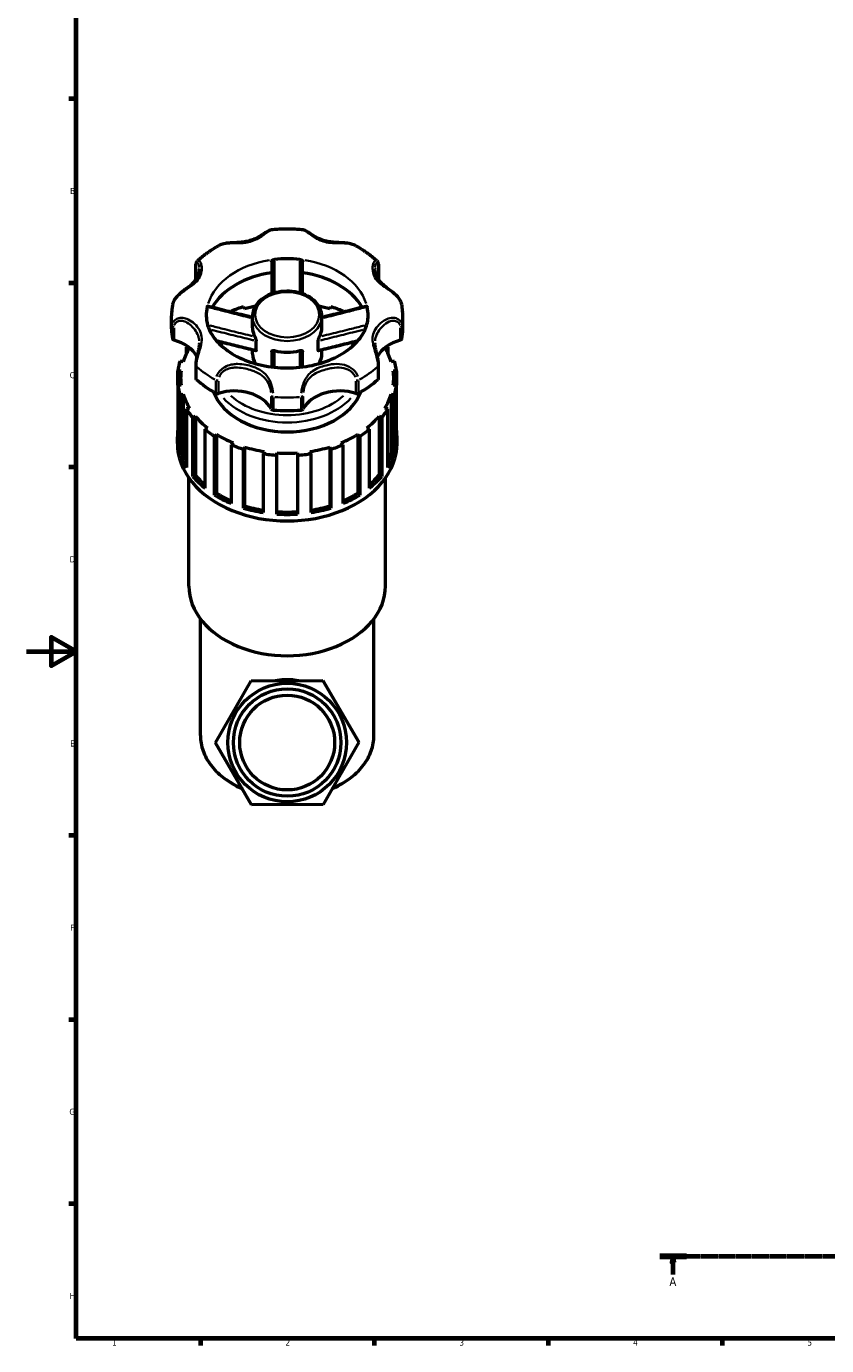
# Model space of a CAD drawing. Header units: millimetres. Extents: x 0 to 1019, y 0 to 1098.
# Tile 1 of 8: x 0 to 322, y 17 to 549. Entities that reach past the tile are written whole.
import ezdxf

# ---------------------------------------------------------------- set-up
doc = ezdxf.new("R2010")
doc.units = ezdxf.units.MM
doc.linetypes.add('CHAIN', pattern=[0.7087, 0.4724, -0.0591, 0.1181, -0.0591])
for name, color, linetype, lineweight in [('Border (ISO)', 7, 'Continuous', 70), ('Section Line (ISO)', 7, 'CHAIN', 70), ('Visible (ISO)', 7, 'Continuous', 50), ('Visible Narrow (ISO)', 7, 'Continuous', 35)]:
    doc.layers.add(name, color=color, linetype=linetype, lineweight=lineweight)
doc.styles.add('Label Text (ISO)', font='tahoma.ttf')
doc.styles.add('Note Text (ISO)', font='tahoma.ttf')

# ---------------------------------------------------------------- blocks, each defined once
blk = doc.blocks.new('Borders Default Border')
at = {"layer": 'Border (ISO)'}
for p, q in [((20, 519.75), (17.1, 519.75)), ((20, 445.5), (17.1, 445.5)), ((20, 371.25), (17.1, 371.25)), ((20, 222.75), (17.1, 222.75)), ((20, 148.5), (17.1, 148.5)), ((20, 74.25), (17.1, 74.25)), ((70.08, 20), (70.08, 17.1)), ((140.17, 20), (140.17, 17.1)), ((210.25, 20), (210.25, 17.1)), ((280.33, 20), (280.33, 17.1))]:
    blk.add_line(p, q, dxfattribs=at)
at = {"layer": 'Border (ISO)', "flags": 128}
for points in [[(20, 20), (20, 574), (821, 574), (821, 20), (20, 20)], [(0, 297), (20, 297), (10, 302.77), (10, 291.23), (20, 297)]]:
    blk.add_lwpolyline(points, dxfattribs=at)
at = {"layer": 'Border (ISO)', "color": 232, "true_color": 0xca0064, "char_height": 2.5, "attachment_point": 7, "style": 'Note Text (ISO)'}
for s, insert in [('B', (17.59, 481.37)), ('C', (17.43, 407.08)), ('D', (17.43, 332.88)), ('E', (17.64, 258.63)), ('F', (17.7, 184.38)), ('G', (17.31, 110.08)), ('H', (17.44, 35.88)), ('1', (34.48, 17.1)), ('2', (104.37, 17.1)), ('3', (174.43, 17.05)), ('4', (244.42, 17.1)), ('5', (314.64, 17.05))]:
    blk.add_mtext(s, dxfattribs=dict(at, insert=insert))
blk = doc.blocks.new('2dTransSection0')
at = {"layer": 'Section Line (ISO)', "linetype": 'CHAIN'}
blk.add_line((255.14, 53.13), (757.1, 53.13), dxfattribs=at)
at = {"layer": 'Section Line (ISO)', "linetype": 'Continuous', "lineweight": 140}
for p, q in [((255.14, 53.13), (265.91, 53.13)), ((746.33, 53.13), (757.1, 53.13))]:
    blk.add_line(p, q, dxfattribs=at)
at = {"layer": 'Section Line (ISO)', "linetype": 'Continuous'}
for p, q in [((260.52, 53.13), (260.02, 50.63)), ((260.02, 50.63), (261.02, 50.63)), ((260.52, 50.63), (260.52, 53.13)), ((261.02, 50.63), (260.52, 53.13)), ((260.52, 45.78), (260.52, 50.63)), ((751.72, 53.13), (751.22, 50.63)), ((751.22, 50.63), (752.22, 50.63)), ((751.72, 50.63), (751.72, 53.13)), ((752.22, 50.63), (751.72, 53.13)), ((751.72, 45.78), (751.72, 50.63))]:
    blk.add_line(p, q, dxfattribs=at)
at = {"layer": 'Section Line (ISO)', "linetype": 'Continuous', "flags": 128}
for points in [[(261.02, 50.63), (260.52, 53.13), (260.02, 50.63), (261.02, 50.63)], [(752.22, 50.63), (751.72, 53.13), (751.22, 50.63), (752.22, 50.63)]]:
    blk.add_lwpolyline(points, dxfattribs=at)
at = {"layer": 'Section Line (ISO)'}
for points in [[(261.02, 50.63), (260.52, 53.13), (260.02, 50.63), (261.02, 50.63)], [(752.22, 50.63), (751.72, 53.13), (751.22, 50.63), (752.22, 50.63)]]:
    blk.add_solid(points, dxfattribs=at)
at = {"layer": 'Section Line (ISO)', "char_height": 3.5, "attachment_point": 7, "style": 'Label Text (ISO)'}
for insert in [(259.04, 41.13), (750.23, 41.13)]:
    blk.add_mtext('A', dxfattribs=dict(at, insert=insert))

msp = doc.modelspace()

# ---------------------------------------------------------------- linework, layer by layer
at = {"layer": 'Visible (ISO)'}
for p, q in [((68.203, 446.871), (68.203, 452.141)), ((141.92, 452.141), (141.92, 446.871)), ((58.486, 426.989), (58.486, 432.259)), ((82.518, 434.137), (83.028, 433.64)), ((82.518, 433.768), (82.518, 434.137)), ((87.923, 435.039), (87.511, 435.936)), ((91.089, 427.464), (91.089, 432.001)), ((119.034, 427.464), (119.034, 432.001)), ((122.612, 435.936), (122.2, 435.039)), ((127.095, 433.64), (127.605, 434.137)), ((127.605, 434.137), (127.605, 433.768)), ((151.636, 426.989), (151.636, 432.259)), ((92.545, 418.472), (92.545, 422.184)), ((117.578, 418.472), (117.578, 422.184)), ((64.445, 419.626), (65.713, 419.334)), ((64.445, 417.022), (64.445, 419.626)), ((91.089, 416.925), (91.089, 418.488)), ((119.034, 416.925), (119.034, 418.488)), ((144.41, 419.334), (145.678, 419.626)), ((145.678, 419.626), (145.678, 417.022)), ((61.009, 410.143), (62.343, 410.143)), ((61.009, 404.288), (61.009, 410.143)), ((63.154, 413.766), (61.886, 414.057)), ((68.203, 412.377), (68.203, 407.107)), ((141.92, 407.107), (141.92, 412.377)), ((148.237, 414.057), (146.969, 413.766)), ((147.78, 410.143), (149.114, 410.143)), ((149.114, 410.143), (149.114, 404.288)), ((62.343, 404.288), (61.009, 404.288)), ((61.009, 404.288), (61.009, 380.576)), ((62.143, 407.216), (62.143, 404.288)), ((149.114, 404.288), (147.78, 404.288)), ((147.98, 407.216), (147.98, 404.288)), ((149.114, 380.576), (149.114, 404.288)), ((61.886, 400.374), (63.154, 400.666)), ((61.886, 376.662), (61.886, 400.374)), ((63.154, 400.666), (63.154, 376.953)), ((146.969, 400.666), (146.969, 376.953)), ((146.969, 400.666), (148.237, 400.374)), ((148.237, 400.374), (148.237, 376.662)), ((65.713, 395.097), (64.445, 394.806)), ((64.445, 394.806), (64.445, 371.094)), ((145.678, 394.806), (144.41, 395.097)), ((145.678, 371.094), (145.678, 394.806)), ((66.989, 391.275), (68.068, 391.829)), ((66.989, 367.563), (66.989, 391.275)), ((68.068, 391.829), (68.068, 368.117)), ((142.055, 391.829), (142.055, 368.117)), ((142.055, 391.829), (143.134, 391.275)), ((143.134, 391.275), (143.134, 367.563)), ((60.815, 380.869), (60.815, 383.504)), ((72.935, 387.092), (71.856, 386.538)), ((71.856, 386.538), (71.856, 362.826)), ((75.819, 383.736), (76.603, 384.499)), ((75.819, 360.024), (75.819, 383.736)), ((76.603, 384.499), (76.603, 360.787)), ((133.52, 384.499), (133.52, 360.787)), ((133.52, 384.499), (134.304, 383.736)), ((134.304, 383.736), (134.304, 360.024)), ((138.267, 386.538), (137.188, 387.092)), ((138.267, 362.826), (138.267, 386.538)), ((149.308, 380.869), (149.308, 383.504)), ((83.301, 381.057), (82.518, 380.295)), ((82.518, 380.295), (82.518, 356.582)), ((87.511, 378.495), (87.923, 379.392)), ((87.511, 354.783), (87.511, 378.495)), ((87.923, 379.392), (87.923, 355.68)), ((122.2, 379.392), (122.2, 355.68)), ((122.2, 379.392), (122.612, 378.495)), ((122.612, 378.495), (122.612, 354.783)), ((127.605, 380.295), (126.821, 381.057)), ((127.605, 356.582), (127.605, 380.295)), ((61.886, 376.662), (63.154, 376.953)), ((95.798, 377.583), (95.386, 376.686)), ((95.386, 376.686), (95.386, 352.974)), ((100.921, 376.066), (100.921, 377.009)), ((100.921, 352.354), (100.921, 376.066)), ((109.201, 377.009), (109.201, 376.066)), ((109.201, 376.066), (109.201, 352.354)), ((114.737, 376.686), (114.325, 377.583)), ((114.737, 352.974), (114.737, 376.686)), ((146.969, 376.953), (148.237, 376.662)), ((66.989, 367.563), (68.068, 368.117)), ((142.055, 368.117), (143.134, 367.563)), ((65.473, 323.235), (65.473, 366.896)), ((144.65, 323.235), (144.65, 366.896)), ((75.819, 360.024), (76.603, 360.787)), ((133.52, 360.787), (134.304, 360.024)), ((87.511, 354.783), (87.923, 355.68)), ((122.2, 355.68), (122.612, 354.783)), ((70.13, 263.015), (70.13, 310.062)), ((139.993, 263.015), (139.993, 310.062)), ((76.194, 260.132), (90.536, 285.185)), ((90.536, 285.185), (119.403, 285.291)), ((119.403, 285.291), (133.929, 260.345)), ((90.72, 235.185), (76.194, 260.132)), ((133.929, 260.345), (119.587, 235.292)), ((119.587, 235.292), (90.72, 235.185))]:
    msp.add_line(p, q, dxfattribs=at)
for radius in [23.901, 21.651, 19.121]:
    msp.add_circle((105.061, 260.238), radius, dxfattribs=at)
for centre, major_axis, start_param, end_param in [((105.061, 432.259), (-32.602, 0), 4.5547112, 4.8700668), ((69.238, 446.871), (-1.035, 0), 0, 0.0705857), ((105.061, 426.989), (-32.602, 0), 4.9040362, 5.8957875), ((105.061, 426.989), (32.602, 0), 0.3873978, 1.3791491), ((140.885, 446.871), (1.035, 0), 6.2125201, 6.2831853), ((105.061, 407.216), (-42.919, 0), 5.0138607, 5.1231596), ((105.061, 407.216), (-42.919, 0), 4.3016184, 4.4109173), ((105.061, 432.259), (-32.603, 0), 6.1255075, 6.2831853), ((105.061, 407.216), (-44.246, 0), 5.1202526, 5.2470032), ((105.061, 407.216), (-44.246, 0), 4.1777748, 4.3045254), ((105.061, 432.259), (32.603, 0), 0, 0.1576778), ((105.061, 426.989), (-46.575, 0), 0, 0.1199383), ((105.061, 427.464), (-13.972, 0), 0, 0.3695748), ((105.061, 427.464), (13.973, 0), 5.9136105, 6.2831853), ((105.061, 426.989), (46.575, 0), 6.163247, 6.2831853), ((59.849, 423.136), (-1.035, 0), 0.1199383, 1.2086624), ((53.882, 411.999), (15.808, 0), 0.3543387, 1.2086624), ((156.241, 411.999), (-15.808, 0), 5.0745229, 5.9288438), ((150.274, 423.136), (1.035, 0), 5.0745229, 6.163247), ((105.061, 407.216), (-42.919, 0), 5.8724147, 6.0656373), ((105.061, 407.216), (-44.246, 0), 5.8582089, 5.8753217), ((105.061, 416.925), (-13.972, 0), 0, 0.4091136), ((105.061, 427.464), (13.973, 0), 4.3428142, 5.0819638), ((105.061, 416.925), (13.972, 0), 5.8740717, 6.2831853), ((105.061, 407.216), (42.919, 0), 0.217548, 0.4107706), ((105.061, 407.216), (-44.246, 0), 3.5494562, 3.5665691), ((105.061, 407.216), (-44.246, 0), 6.0627304, 6.189481), ((105.061, 407.216), (-42.919, 0), 6.186574, 6.3797966), ((105.061, 407.216), (42.919, 0), 6.186574, 6.3797966), ((105.061, 407.216), (44.246, 0), 0.0937043, 0.2204549), ((105.061, 407.216), (-44.246, 0), 0.0937043, 0.2204549), ((69.238, 407.107), (-1.035, 0), 0, 0.6654598), ((105.061, 426.989), (46.575, 0), 3.8070525, 4.0469291), ((105.061, 426.989), (46.575, 0), 5.3778488, 5.6177255), ((140.885, 407.107), (1.035, 0), 5.6177255, 6.2831853), ((105.061, 407.216), (44.246, 0), 6.0627304, 6.189481), ((105.061, 407.216), (-42.919, 0), 0.217548, 0.4107706), ((105.061, 407.216), (-30.74, 0), 0.2602148, 2.8813778), ((76.944, 401.658), (1.035, 0), 4.0469291, 5.1356532), ((83.862, 390.8), (15.808, 0), 0.3621339, 1.9940606), ((126.261, 390.8), (-15.808, 0), 4.2891247, 5.9210514), ((133.179, 401.658), (1.035, 0), 4.2891247, 5.3778488), ((105.061, 407.216), (42.919, 0), 5.8724147, 6.0656373), ((105.061, 407.216), (44.246, 0), 3.5494562, 3.6762069), ((99.612, 395.019), (-1.035, 0), 0.3621339, 1.450858), ((105.061, 426.989), (46.575, 0), 4.5924507, 4.8323273), ((110.51, 395.019), (1.035, 0), 4.8323273, 5.9210514), ((105.061, 407.216), (44.246, 0), 5.7485711, 5.8753217), ((105.061, 407.216), (42.919, 0), 3.6732999, 3.8665225), ((105.061, 407.216), (42.919, 0), 5.5582555, 5.7514781), ((105.061, 383.504), (-44.246, 0), 6.189481, 6.3768896), ((105.061, 407.216), (44.246, 0), 3.8636155, 3.9903661), ((105.061, 407.216), (42.919, 0), 3.9874591, 4.1806818), ((105.061, 407.216), (42.919, 0), 5.2440962, 5.4373188), ((105.061, 407.216), (44.246, 0), 5.4344118, 5.5611625), ((105.061, 383.504), (44.246, 0), 6.189481, 6.3768896), ((105.061, 380.869), (-44.246, 0), 0, 3.1415927), ((105.061, 407.216), (44.246, 0), 4.1777748, 4.3045254), ((105.061, 407.216), (42.919, 0), 4.3016184, 4.494841), ((105.061, 407.216), (42.919, 0), 4.9299369, 5.1231596), ((105.061, 407.216), (44.246, 0), 5.1202526, 5.2470032), ((105.061, 383.504), (-44.246, 0), 0.2204549, 0.4078636), ((105.061, 383.504), (-42.919, 0), 0.217548, 0.3290147), ((105.061, 407.216), (44.246, 0), 4.491934, 4.6186847), ((105.061, 407.216), (42.919, 0), 4.6157777, 4.8090003), ((105.061, 407.216), (44.246, 0), 4.8060933, 4.9328439), ((105.061, 383.504), (42.919, 0), 5.9541706, 6.0656373), ((105.061, 383.504), (44.246, 0), 5.8753217, 6.0627304), ((105.061, 383.504), (-44.246, 0), 0.5346142, 0.7220229), ((105.061, 383.504), (42.919, 0), 3.6732999, 3.8277587), ((105.061, 383.504), (42.919, 0), 5.5970192, 5.7514781), ((105.061, 383.504), (-44.246, 0), 2.4195698, 2.6069784), ((105.061, 383.504), (-44.246, 0), 0.8487735, 1.0361821), ((105.061, 383.504), (42.919, 0), 3.9874591, 4.15936), ((105.061, 383.504), (42.919, 0), 5.265418, 5.4373188), ((105.061, 383.504), (-44.246, 0), 2.1054105, 2.2928192), ((105.061, 383.504), (-44.246, 0), 1.1629327, 1.3503414), ((105.061, 383.504), (42.919, 0), 4.3016184, 4.4849977), ((105.061, 383.504), (42.919, 0), 4.6157777, 4.8090003), ((105.061, 383.504), (-44.246, 0), 1.477092, 1.6645006), ((105.061, 383.504), (42.919, 0), 4.9397802, 5.1231596), ((105.061, 383.504), (-44.246, 0), 1.7912513, 1.9786599), ((105.061, 323.235), (-39.589, 0), 0, 3.1415927)]:
    msp.add_ellipse(centre, major_axis=major_axis, ratio=0.7071068, start_param=start_param, end_param=end_param, dxfattribs=at)
for points, knots in [([(98.678, 466.913), (98.366, 466.881), (98.106, 466.789), (97.527, 466.534), (97.211, 466.351), (96.533, 465.931), (96.172, 465.693), (95.369, 465.17), (94.923, 464.882), (93.879, 464.25), (93.271, 463.91), (91.981, 463.282), (91.297, 462.998), (89.881, 462.526), (89.15, 462.337), (87.642, 462.052), (86.866, 461.954), (85.278, 461.817), (84.465, 461.777), (82.999, 461.707), (82.349, 461.676), (81.199, 461.584), (80.697, 461.532), (79.79, 461.386), (79.381, 461.3), (78.593, 461.068), (78.213, 460.921), (77.857, 460.731)], [0.4807483, 0.4807483, 0.4807483, 0.4807483, 0.605662, 0.605662, 0.7706886, 0.7706886, 0.9425204, 0.9425204, 1.1348062, 1.1348062, 1.3743604, 1.3743604, 1.6231805, 1.6231805, 1.8720006, 1.8720006, 2.1208208, 2.1208208, 2.368393, 2.368393, 2.5619029, 2.5619029, 2.7130035, 2.7130035, 2.8409764, 2.8409764, 2.9689494, 2.9689494, 2.9689494, 2.9689494]), ([(111.445, 466.913), (110.599, 467), (109.75, 467.069), (108.048, 467.173), (107.195, 467.208), (105.488, 467.243), (104.634, 467.243), (102.928, 467.208), (102.075, 467.173), (100.373, 467.069), (99.524, 467), (98.678, 466.913)], [4.56861268, 4.56861268, 4.56861268, 4.56861268, 4.6261232, 4.6261232, 4.68363372, 4.68363372, 4.74114424, 4.74114424, 4.79865476, 4.79865476, 4.85616528, 4.85616528, 4.85616528, 4.85616528]), ([(132.266, 460.731), (131.741, 461.012), (131.164, 461.197), (129.8, 461.499), (128.998, 461.584), (127.674, 461.679), (127.153, 461.705), (126.005, 461.76), (125.379, 461.789), (124.002, 461.882), (123.257, 461.953), (121.761, 462.173), (121.014, 462.327), (119.565, 462.733), (118.864, 462.985), (117.513, 463.571), (116.862, 463.906), (115.621, 464.616), (115.03, 464.991), (114.035, 465.638), (113.62, 465.914), (112.935, 466.335), (112.659, 466.496), (112.092, 466.762), (111.803, 466.877), (111.445, 466.913)], [0.4104404, 0.4104404, 0.4104404, 0.4104404, 0.5992036, 0.5992036, 0.8400848, 0.8400848, 0.99536, 0.99536, 1.1850271, 1.1850271, 1.4198293, 1.4198293, 1.6686496, 1.6686496, 1.9174699, 1.9174699, 2.1662902, 2.1662902, 2.4151104, 2.4151104, 2.612081, 2.612081, 2.7553622, 2.7553622, 2.8986433, 2.8986433, 2.8986433, 2.8986433]), ([(77.857, 460.731), (77.198, 460.378), (76.551, 460.011), (75.279, 459.251), (74.655, 458.857), (73.434, 458.044), (72.836, 457.624), (71.667, 456.757), (71.097, 456.311), (69.986, 455.394), (69.445, 454.922), (68.92, 454.438)], [5.36070173, 5.36070173, 5.36070173, 5.36070173, 5.41429543, 5.41429543, 5.46788914, 5.46788914, 5.52148284, 5.52148284, 5.57507654, 5.57507654, 5.62867024, 5.62867024, 5.62867024, 5.62867024]), ([(141.203, 454.438), (140.678, 454.922), (140.137, 455.394), (139.026, 456.311), (138.455, 456.757), (137.287, 457.624), (136.689, 458.044), (135.467, 458.857), (134.844, 459.251), (133.572, 460.011), (132.924, 460.378), (132.266, 460.731)], [3.79610772, 3.79610772, 3.79610772, 3.79610772, 3.84970142, 3.84970142, 3.90329512, 3.90329512, 3.95688882, 3.95688882, 4.01048253, 4.01048253, 4.06407623, 4.06407623, 4.06407623, 4.06407623]), ([(68.203, 452.141), (68.203, 452.322), (68.21, 452.496), (68.237, 452.833), (68.259, 452.996), (68.318, 453.309), (68.356, 453.459), (68.456, 453.752), (68.518, 453.895), (68.681, 454.174), (68.782, 454.311), (68.92, 454.438)], [0, 0, 0, 0, 0.06609124, 0.06609124, 0.13218247, 0.13218247, 0.19827371, 0.19827371, 0.26436494, 0.26436494, 0.33045618, 0.33045618, 0.33045618, 0.33045618]), ([(98.851, 454.065), (98.851, 454.171), (98.88, 454.281), (98.993, 454.498), (99.078, 454.604), (99.288, 454.786), (99.41, 454.863), (99.608, 454.948), (99.674, 454.97), (99.807, 455.006), (99.874, 455.019), (99.942, 455.026)], [0, 0, 0, 0, 0.04519458, 0.04519458, 0.09221496, 0.09221496, 0.13704667, 0.13704667, 0.1579098, 0.1579098, 0.17847194, 0.17847194, 0.17847194, 0.17847194]), ([(98.851, 454.065), (98.851, 451.909), (98.851, 449.755), (98.851, 445.567), (98.851, 443.534), (98.851, 441.503), (98.851, 441.379), (98.851, 441.255), (98.851, 441.131)], [0.5832914, 0.5832914, 0.5832914, 0.5832914, 1.2980666, 1.2980666, 1.9737632, 1.9737632, 1.9737632, 2.0150329, 2.0150329, 2.0150329, 2.0150329]), ([(110.181, 455.026), (110.309, 455.012), (110.435, 454.979), (110.683, 454.878), (110.801, 454.808), (111.012, 454.638), (111.101, 454.537), (111.199, 454.37), (111.226, 454.309), (111.262, 454.186), (111.271, 454.125), (111.271, 454.065)], [0, 0, 0, 0, 0.03889909, 0.03889909, 0.08120234, 0.08120234, 0.12704577, 0.12704577, 0.15270841, 0.15270841, 0.1781539, 0.1781539, 0.1781539, 0.1781539]), ([(111.271, 441.131), (111.271, 441.239), (111.271, 441.346), (111.271, 441.454), (111.271, 443.396), (111.271, 445.342), (111.271, 449.546), (111.271, 451.805), (111.271, 454.065)], [1.1784357, 1.1784357, 1.1784357, 1.1784357, 1.2142034, 1.2142034, 1.2142034, 1.8606816, 1.8606816, 2.6101771, 2.6101771, 2.6101771, 2.6101771]), ([(141.203, 454.438), (141.34, 454.311), (141.442, 454.174), (141.605, 453.895), (141.667, 453.752), (141.767, 453.459), (141.805, 453.309), (141.864, 452.996), (141.885, 452.833), (141.913, 452.496), (141.92, 452.322), (141.92, 452.141)], [3.04890407, 3.04890407, 3.04890407, 3.04890407, 3.11499746, 3.11499746, 3.18109084, 3.18109084, 3.24718423, 3.24718423, 3.31327762, 3.31327762, 3.37937101, 3.37937101, 3.37937101, 3.37937101]), ([(69.689, 451.422), (69.689, 451.078), (69.661, 450.705), (69.529, 449.848), (69.41, 449.359), (69.084, 448.404), (68.876, 447.937), (68.375, 447.046), (68.082, 446.62), (67.407, 445.8), (67.024, 445.405), (66.163, 444.618), (65.684, 444.227), (64.749, 443.502), (64.311, 443.175), (63.49, 442.554), (63.115, 442.268), (62.415, 441.708), (62.091, 441.44), (61.202, 440.652), (60.649, 440.1), (59.752, 438.962), (59.394, 438.383), (59.025, 437.456), (58.93, 437.13), (58.873, 436.8)], [1.02803, 1.02803, 1.02803, 1.02803, 1.2108726, 1.2108726, 1.4388868, 1.4388868, 1.666901, 1.666901, 1.8949151, 1.8949151, 2.1229293, 2.1229293, 2.3509435, 2.3509435, 2.5296895, 2.5296895, 2.6717316, 2.6717316, 2.7922844, 2.7922844, 3.0093439, 3.0093439, 3.2055753, 3.2055753, 3.3081716, 3.3081716, 3.3081716, 3.3081716]), ([(151.25, 436.8), (151.158, 437.332), (150.967, 437.854), (150.407, 438.91), (150.021, 439.439), (149.118, 440.463), (148.596, 440.953), (147.472, 441.913), (146.869, 442.375), (145.573, 443.356), (144.898, 443.858), (143.87, 444.7), (143.478, 445.046), (142.724, 445.792), (142.372, 446.195), (141.754, 447.036), (141.489, 447.474), (141.044, 448.391), (140.865, 448.868), (140.532, 450.062), (140.433, 450.789), (140.433, 451.422)], [0.0711982, 0.0711982, 0.0711982, 0.0711982, 0.2367817, 0.2367817, 0.4231843, 0.4231843, 0.6228828, 0.6228828, 0.8459206, 0.8459206, 1.1286639, 1.1286639, 1.3305881, 1.3305881, 1.5586013, 1.5586013, 1.7866146, 1.7866146, 2.0146279, 2.0146279, 2.351331, 2.351331, 2.351331, 2.351331]), ([(119.034, 432.001), (119.034, 433.058), (118.807, 434.114), (117.929, 436.13), (117.267, 437.088), (115.558, 438.83), (114.496, 439.606), (112.084, 440.883), (110.728, 441.379), (107.872, 442.038), (106.371, 442.198), (103.376, 442.169), (101.882, 441.979), (99.046, 441.265), (97.705, 440.74), (95.316, 439.398), (94.266, 438.582), (92.589, 436.739), (91.953, 435.717), (91.249, 433.781), (91.089, 432.891), (91.089, 432.001)], [3.1415927, 3.1415927, 3.1415927, 3.1415927, 3.4403399, 3.4403399, 3.7479363, 3.7479363, 4.0695447, 4.0695447, 4.3973955, 4.3973955, 4.7261564, 4.7261564, 5.0548344, 5.0548344, 5.3835937, 5.3835937, 5.7111988, 5.7111988, 6.0315824, 6.0315824, 6.2831853, 6.2831853, 6.2831853, 6.2831853]), ([(58.873, 436.8), (58.822, 436.5), (58.776, 436.199), (58.693, 435.596), (58.657, 435.294), (58.595, 434.688), (58.569, 434.385), (58.528, 433.778), (58.512, 433.475), (58.492, 432.867), (58.486, 432.563), (58.486, 432.259)], [6.16275659, 6.16275659, 6.16275659, 6.16275659, 6.18684233, 6.18684233, 6.21092807, 6.21092807, 6.23501382, 6.23501382, 6.25909956, 6.25909956, 6.28318531, 6.28318531, 6.28318531, 6.28318531]), ([(72.863, 435.879), (72.884, 435.969), (72.905, 436.04), (72.947, 436.145), (72.968, 436.173), (72.989, 436.177), (72.992, 436.177), (72.994, 436.176)], [0, 0, 0, 0, 0.038898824, 0.038898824, 0.08120169, 0.08120169, 0.087404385, 0.087404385, 0.087404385, 0.087404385]), ([(91.089, 431.648), (90.226, 431.856), (89.364, 432.067), (87.208, 432.597), (85.915, 432.919), (83.328, 433.564), (82.036, 433.889), (79.452, 434.54), (78.16, 434.866), (75.577, 435.52), (74.285, 435.848), (72.994, 436.176)], [0.2885555, 0.2885555, 0.2885555, 0.2885555, 0.5625541, 0.5625541, 0.974225, 0.974225, 1.3858959, 1.3858959, 1.7975668, 1.7975668, 2.2092377, 2.2092377, 2.2092377, 2.2092377]), ([(137.128, 436.176), (135.837, 435.848), (134.546, 435.52), (131.963, 434.866), (130.671, 434.54), (128.087, 433.889), (126.794, 433.564), (124.208, 432.919), (122.914, 432.597), (120.758, 432.067), (119.896, 431.856), (119.034, 431.648)], [0.139795, 0.139795, 0.139795, 0.139795, 0.5514659, 0.5514659, 0.9631369, 0.9631369, 1.3748078, 1.3748078, 1.7864788, 1.7864788, 2.0604773, 2.0604773, 2.0604773, 2.0604773]), ([(137.128, 436.176), (137.129, 436.176), (137.129, 436.176), (137.149, 436.179), (137.171, 436.154), (137.205, 436.075), (137.216, 436.043), (137.238, 435.969), (137.249, 435.926), (137.259, 435.879)], [0.090994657, 0.090994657, 0.090994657, 0.090994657, 0.092214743, 0.092214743, 0.137046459, 0.137046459, 0.157909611, 0.157909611, 0.178471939, 0.178471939, 0.178471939, 0.178471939]), ([(151.636, 432.259), (151.636, 432.563), (151.631, 432.867), (151.61, 433.475), (151.595, 433.778), (151.554, 434.385), (151.528, 434.688), (151.466, 435.294), (151.43, 435.596), (151.347, 436.199), (151.301, 436.5), (151.25, 436.8)], [3.14159265, 3.14159265, 3.14159265, 3.14159265, 3.1656784, 3.1656784, 3.18976414, 3.18976414, 3.21384989, 3.21384989, 3.23793563, 3.23793563, 3.26202137, 3.26202137, 3.26202137, 3.26202137]), ([(72.459, 432.259), (72.459, 429.744), (73.181, 427.194), (76.053, 422.603), (77.897, 420.586), (82.443, 417.124), (85.044, 415.647), (90.84, 413.292), (94.023, 412.405), (100.679, 411.328), (104.151, 411.14), (111.008, 411.493), (114.392, 412.035), (120.701, 413.769), (123.625, 414.958), (128.727, 417.804), (130.903, 419.459), (134.4, 423.031), (135.686, 424.948), (137.295, 428.665), (137.664, 430.466), (137.664, 432.259)], [6.2831853, 6.2831853, 6.2831853, 6.2831853, 6.6997037, 6.6997037, 7.0314692, 7.0314692, 7.3322357, 7.3322357, 7.629027, 7.629027, 7.9266706, 7.9266706, 8.2246723, 8.2246723, 8.52179, 8.52179, 8.8192478, 8.8192478, 9.1278119, 9.1278119, 9.424778, 9.424778, 9.424778, 9.424778]), ([(69.689, 421.442), (69.689, 420.981), (69.652, 420.487), (69.502, 419.409), (69.388, 418.824), (69.113, 417.587), (68.954, 416.937), (68.659, 415.674), (68.523, 415.063), (68.313, 413.877), (68.238, 413.302), (68.206, 412.637), (68.203, 412.506), (68.203, 412.377)], [2.351331, 2.351331, 2.351331, 2.351331, 2.556939, 2.556939, 2.762547, 2.762547, 2.9638317, 2.9638317, 3.1471749, 3.1471749, 3.3323036, 3.3323036, 3.379371, 3.379371, 3.379371, 3.379371]), ([(92.39, 418.177), (91.088, 418.486), (89.79, 418.801), (87.198, 419.437), (85.904, 419.758), (83.318, 420.403), (82.027, 420.727), (79.444, 421.376), (78.154, 421.702), (76.812, 422.042), (76.76, 422.055), (76.708, 422.068)], [0.1004788, 0.1004788, 0.1004788, 0.1004788, 0.5114435, 0.5114435, 0.9224082, 0.9224082, 1.3333729, 1.3333729, 1.7443376, 1.7443376, 1.7608963, 1.7608963, 1.7608963, 1.7608963]), ([(92.032, 423.895), (92.084, 423.801), (92.137, 423.688), (92.25, 423.42), (92.309, 423.263), (92.416, 422.932), (92.463, 422.758), (92.512, 422.518), (92.524, 422.444), (92.54, 422.305), (92.545, 422.242), (92.545, 422.184)], [0, 0, 0, 0, 0.04286007, 0.04286007, 0.09299754, 0.09299754, 0.14676667, 0.14676667, 0.17209893, 0.17209893, 0.19662858, 0.19662858, 0.19662858, 0.19662858]), ([(117.578, 422.184), (117.578, 422.281), (117.59, 422.396), (117.638, 422.664), (117.677, 422.82), (117.774, 423.148), (117.835, 423.32), (117.93, 423.558), (117.963, 423.635), (118.028, 423.774), (118.059, 423.838), (118.09, 423.895)], [0, 0, 0, 0, 0.04141148, 0.04141148, 0.09042054, 0.09042054, 0.144055, 0.144055, 0.17071806, 0.17071806, 0.19652292, 0.19652292, 0.19652292, 0.19652292]), ([(133.415, 422.068), (133.363, 422.055), (133.311, 422.042), (131.969, 421.702), (130.678, 421.376), (128.096, 420.727), (126.804, 420.403), (124.219, 419.758), (122.925, 419.437), (120.333, 418.801), (119.035, 418.486), (117.733, 418.177)], [0.5883667, 0.5883667, 0.5883667, 0.5883667, 0.6049254, 0.6049254, 1.0158901, 1.0158901, 1.4268548, 1.4268548, 1.8378195, 1.8378195, 2.2487842, 2.2487842, 2.2487842, 2.2487842]), ([(141.92, 412.377), (141.92, 412.93), (141.857, 413.541), (141.657, 414.777), (141.526, 415.395), (141.247, 416.611), (141.101, 417.208), (140.829, 418.385), (140.706, 418.96), (140.521, 420.058), (140.462, 420.575), (140.436, 421.186), (140.433, 421.315), (140.433, 421.442)], [0, 0, 0, 0, 0.2020723, 0.2020723, 0.388478, 0.388478, 0.5712724, 0.5712724, 0.7660111, 0.7660111, 0.9716171, 0.9716171, 1.0280299, 1.0280299, 1.0280299, 1.0280299]), ([(92.545, 418.472), (92.545, 418.382), (92.534, 418.308), (92.493, 418.208), (92.464, 418.18), (92.416, 418.173), (92.403, 418.174), (92.39, 418.177)], [0, 0, 0, 0, 0.038229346, 0.038229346, 0.073705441, 0.073705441, 0.08581905, 0.08581905, 0.08581905, 0.08581905]), ([(98.851, 417.724), (98.851, 417.822), (98.876, 417.91), (98.973, 418.076), (99.053, 418.148), (99.262, 418.259), (99.395, 418.294), (99.618, 418.308), (99.696, 418.306), (99.854, 418.288), (99.934, 418.273), (100.014, 418.251)], [0, 0, 0, 0, 0.04141228, 0.04141228, 0.09042225, 0.09042225, 0.14405655, 0.14405655, 0.17071913, 0.17071913, 0.19652291, 0.19652291, 0.19652291, 0.19652291]), ([(98.851, 417.724), (98.851, 417.31), (98.851, 416.899), (98.851, 415.92), (98.851, 415.353), (98.851, 414.789), (98.851, 413.855), (98.851, 412.929), (98.851, 411.886), (98.851, 411.767), (98.851, 411.648)], [0.543686, 0.543686, 0.543686, 0.543686, 0.823198, 0.823198, 1.2142034, 1.2142034, 1.2142034, 1.8606816, 1.8606816, 1.9439099, 1.9439099, 1.9439099, 1.9439099]), ([(110.109, 418.251), (110.242, 418.287), (110.373, 418.305), (110.64, 418.306), (110.772, 418.283), (111.005, 418.193), (111.105, 418.123), (111.204, 417.988), (111.229, 417.94), (111.263, 417.837), (111.271, 417.782), (111.271, 417.724)], [0, 0, 0, 0, 0.04286082, 0.04286082, 0.09299906, 0.09299906, 0.14676789, 0.14676789, 0.17209981, 0.17209981, 0.19662857, 0.19662857, 0.19662857, 0.19662857]), ([(111.271, 411.648), (111.271, 411.718), (111.271, 411.787), (111.271, 412.821), (111.271, 413.79), (111.271, 414.765), (111.271, 415.341), (111.271, 415.919), (111.271, 416.907), (111.271, 417.314), (111.271, 417.724)], [1.2495587, 1.2495587, 1.2495587, 1.2495587, 1.2980666, 1.2980666, 1.9737632, 1.9737632, 1.9737632, 2.3728714, 2.3728714, 2.6497828, 2.6497828, 2.6497828, 2.6497828]), ([(117.733, 418.177), (117.719, 418.174), (117.706, 418.173), (117.657, 418.181), (117.629, 418.21), (117.588, 418.311), (117.578, 418.384), (117.578, 418.472)], [0.067832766, 0.067832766, 0.067832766, 0.067832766, 0.08046726, 0.08046726, 0.116156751, 0.116156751, 0.153757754, 0.153757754, 0.153757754, 0.153757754]), ([(70.13, 263.015), (70.13, 260.956), (70.487, 258.896), (71.884, 254.916), (72.923, 252.995), (75.608, 249.405), (77.253, 247.736), (81.046, 244.737), (83.193, 243.408), (86.001, 242.056), (86.482, 241.836), (86.97, 241.625)], [0, 0, 0, 0, 0.2432294, 0.2432294, 0.4864589, 0.4864589, 0.7296883, 0.7296883, 0.9729177, 0.9729177, 1.0222076, 1.0222076, 1.0222076, 1.0222076]), ([(123.233, 241.66), (123.693, 241.86), (124.147, 242.068), (126.93, 243.408), (129.077, 244.737), (132.87, 247.736), (134.515, 249.405), (137.2, 252.995), (138.239, 254.916), (139.636, 258.896), (139.993, 260.956), (139.993, 263.015)], [2.122078, 2.122078, 2.122078, 2.122078, 2.1686749, 2.1686749, 2.4119043, 2.4119043, 2.6551338, 2.6551338, 2.8983632, 2.8983632, 3.1415927, 3.1415927, 3.1415927, 3.1415927])]:
    msp.add_open_spline(points, degree=3, knots=knots, dxfattribs=at)
for points in [[(78.052, 421.728), (77.899, 421.523), (77.751, 421.317), (77.606, 421.108)], [(132.516, 421.108), (132.372, 421.317), (132.223, 421.523), (132.07, 421.728)]]:
    msp.add_open_spline(points, degree=3, dxfattribs=at)
at = {"layer": 'Visible Narrow (ISO)'}
for p, q in [((68.294, 447.195), (68.294, 451.596)), ((141.828, 451.596), (141.828, 447.195)), ((58.821, 428.055), (58.821, 423.312)), ((59.482, 422.715), (59.482, 427.458)), ((150.641, 427.458), (150.641, 422.715)), ((151.302, 423.312), (151.302, 428.055)), ((68.424, 406.919), (68.424, 411.661)), ((141.699, 411.661), (141.699, 406.919)), ((76.305, 406.089), (76.305, 401.346)), ((77.369, 401.255), (77.369, 405.997)), ((132.754, 405.997), (132.754, 401.255)), ((133.818, 401.346), (133.818, 406.089)), ((98.645, 399.766), (98.645, 395.023)), ((99.489, 394.556), (99.489, 399.298)), ((110.634, 399.298), (110.634, 394.556)), ((111.478, 395.023), (111.478, 399.766))]:
    msp.add_line(p, q, dxfattribs=at)
for centre, major_axis, start_param, end_param in [((69.238, 452.141), (-1.035, 0), 0.0211632, 0.402101), ((105.061, 432.259), (-32.602, 0), 4.9328388, 6.0627355), ((105.061, 432.259), (32.602, 0), 0.2204498, 1.3503465), ((140.885, 452.141), (1.035, 0), 5.8810843, 6.2620221), ((105.061, 432.259), (-46.575, 0), 0.0059969, 0.1139414), ((105.061, 432.259), (46.575, 0), 6.1692439, 6.2771884), ((59.849, 428.406), (-1.035, 0), 0.1743745, 1.1542262), ((105.061, 432.001), (-13.972, 0), 0.1570796, 2.984513), ((150.274, 428.406), (1.035, 0), 5.1289591, 6.1088108), ((105.061, 412.485), (-28.669, 0), 5.8306507, 5.8892644), ((105.061, 412.485), (28.67, 0), 0.3939209, 0.4525346), ((69.238, 412.377), (-1.035, 0), 0.033273, 0.6321868), ((105.061, 432.259), (46.575, 0), 3.8190463, 4.0349353), ((105.061, 432.259), (46.575, 0), 5.3898427, 5.6057316), ((140.885, 412.377), (1.035, 0), 5.6509985, 6.2499123), ((76.944, 406.928), (-1.035, 0), 0.9597727, 1.9396244), ((133.179, 406.928), (1.035, 0), 4.3435609, 5.3234126), ((105.061, 411.021), (30.74, 0), 3.7254018, 5.6993762), ((105.061, 412.485), (-28.67, 0), 0.6589827, 2.4826099), ((99.612, 400.288), (-1.035, 0), 0.4165701, 1.3964218), ((105.061, 432.259), (46.575, 0), 4.6044445, 4.8203335), ((110.51, 400.288), (1.035, 0), 4.8867635, 5.8666152), ((105.061, 263.015), (-34.931, 0), 0.0509792, 0.9686054), ((105.061, 263.015), (34.931, 0), 5.3169925, 6.2323331)]:
    msp.add_ellipse(centre, major_axis=major_axis, ratio=0.7071068, start_param=start_param, end_param=end_param, dxfattribs=at)
msp.add_ellipse((105.061, 432.733), major_axis=(-12.937, 0), ratio=0.7071068, dxfattribs=at)
for points, knots in [([(78.851, 461.121), (78.972, 461.156), (79.097, 461.187), (80.353, 461.47), (81.666, 461.505), (84.409, 461.524), (85.845, 461.506), (87.971, 461.688), (88.708, 461.793), (90.392, 462.161), (91.321, 462.472), (93.143, 463.296), (94.028, 463.824), (95.3, 464.691), (95.734, 465.009), (96.699, 465.734), (97.208, 466.13), (97.84, 466.555), (98.018, 466.664), (98.181, 466.746)], [-2.8445393, -2.8445393, -2.8445393, -2.8445393, -2.8024215, -2.8024215, -2.4297416, -2.4297416, -2.0182289, -2.0182289, -1.7917844, -1.7917844, -1.4848475, -1.4848475, -1.1538251, -1.1538251, -0.9685927, -0.9685927, -0.7152232, -0.7152232, -0.6051583, -0.6051583, -0.6051583, -0.6051583]), ([(111.941, 466.746), (112.453, 466.489), (113.109, 465.972), (114.751, 464.735), (115.774, 463.997), (117.507, 463.049), (118.152, 462.748), (119.733, 462.16), (120.691, 461.918), (122.76, 461.604), (123.877, 461.545), (125.659, 461.517), (126.306, 461.519), (127.84, 461.511), (128.73, 461.498), (130.174, 461.361), (130.75, 461.269), (131.273, 461.121)], [-2.7742332, -2.7742332, -2.7742332, -2.7742332, -2.4296388, -2.4296388, -2.0181579, -2.0181579, -1.7917297, -1.7917297, -1.4848349, -1.4848349, -1.1538182, -1.1538182, -0.9685931, -0.9685931, -0.7152234, -0.7152234, -0.5348505, -0.5348505, -0.5348505, -0.5348505]), ([(59.311, 438.088), (59.637, 438.734), (60.115, 439.369), (61.008, 440.301), (61.363, 440.627), (62.567, 441.645), (63.466, 442.268), (65.475, 443.624), (66.536, 444.315), (68.287, 445.753), (68.991, 446.504), (70.036, 448.194), (70.379, 449.131), (70.688, 450.949), (70.69, 451.824), (70.458, 453.146), (70.288, 453.643), (69.863, 454.336), (69.616, 454.55), (69.369, 454.589), (69.366, 454.589), (69.363, 454.59)], [-3.1592858, -3.1592858, -3.1592858, -3.1592858, -2.9352194, -2.9352194, -2.8064635, -2.8064635, -2.5138102, -2.5138102, -2.1095725, -2.1095725, -1.7137508, -1.7137508, -1.3204682, -1.3204682, -0.9691408, -0.9691408, -0.7155725, -0.7155725, -0.4821308, -0.4821308, -0.479342, -0.479342, -0.479342, -0.479342]), ([(68.304, 452.188), (68.311, 452.299), (68.32, 452.404), (68.373, 452.82), (68.446, 453.072), (68.661, 453.478), (68.817, 453.576), (69.141, 453.509), (69.305, 453.322), (69.564, 452.711), (69.652, 452.271), (69.681, 451.761), (69.681, 451.746), (69.682, 451.732)], [0.0514015, 0.0514015, 0.0514015, 0.0514015, 0.10301941, 0.10301941, 0.26785046, 0.26785046, 0.48213083, 0.48213083, 0.71557254, 0.71557254, 0.96914083, 0.96914083, 0.97662845, 0.97662845, 0.97662845, 0.97662845]), ([(99.979, 442.168), (99.97, 444.124), (99.963, 446.084), (99.951, 450.144), (99.947, 452.246), (99.943, 454.348)], [-1.9495103, -1.9495103, -1.9495103, -1.9495103, -1.2980666, -1.2980666, -0.6006306, -0.6006306, -0.6006306, -0.6006306]), ([(110.18, 454.348), (110.176, 452.141), (110.171, 449.935), (110.159, 445.875), (110.153, 444.02), (110.144, 442.168)], [-2.592838, -2.592838, -2.592838, -2.592838, -1.8606816, -1.8606816, -1.2439583, -1.2439583, -1.2439583, -1.2439583]), ([(140.759, 454.59), (140.661, 454.576), (140.562, 454.534), (140.165, 454.258), (139.897, 453.805), (139.478, 452.447), (139.406, 451.449), (139.645, 449.493), (139.944, 448.531), (140.903, 446.801), (141.559, 446.032), (143.109, 444.677), (143.973, 444.074), (145.634, 442.958), (146.383, 442.464), (147.83, 441.412), (148.526, 440.86), (149.713, 439.706), (150.214, 439.112), (150.667, 438.363), (150.743, 438.226), (150.812, 438.088)], [-2.9000188, -2.9000188, -2.9000188, -2.9000188, -2.8062176, -2.8062176, -2.5134588, -2.5134588, -2.1092558, -2.1092558, -1.7135808, -1.7135808, -1.3204321, -1.3204321, -0.969142, -0.969142, -0.7155733, -0.7155733, -0.4821317, -0.4821317, -0.2678509, -0.2678509, -0.2200835, -0.2200835, -0.2200835, -0.2200835]), ([(140.441, 451.733), (140.451, 451.95), (140.473, 452.157), (140.591, 452.855), (140.756, 453.254), (141.045, 453.518), (141.139, 453.557), (141.429, 453.532), (141.617, 453.295), (141.772, 452.67), (141.804, 452.444), (141.819, 452.188)], [2.40273301, 2.40273301, 2.40273301, 2.40273301, 2.51345884, 2.51345884, 2.8062176, 2.8062176, 2.93491792, 2.93491792, 3.2086862, 3.2086862, 3.32796901, 3.32796901, 3.32796901, 3.32796901]), ([(68.563, 413.497), (68.564, 413.502), (68.565, 413.508), (68.713, 414.441), (68.972, 415.469), (69.387, 416.952), (69.525, 417.423), (69.957, 418.92), (70.226, 419.885), (70.645, 421.952), (70.717, 422.975), (70.478, 424.855), (70.178, 425.724), (69.22, 427.438), (68.564, 428.283), (67.013, 429.738), (66.149, 430.36), (64.489, 431.128), (63.74, 431.355), (62.293, 431.5), (61.597, 431.438), (60.409, 431.027), (59.909, 430.702), (59.368, 430.08), (59.225, 429.863), (59.112, 429.63)], [-3.2104025, -3.2104025, -3.2104025, -3.2104025, -3.2086862, -3.2086862, -2.9349179, -2.9349179, -2.8062176, -2.8062176, -2.5134588, -2.5134588, -2.1092558, -2.1092558, -1.7135808, -1.7135808, -1.3204321, -1.3204321, -0.969142, -0.969142, -0.7155733, -0.7155733, -0.4821317, -0.4821317, -0.2678509, -0.2678509, -0.1689686, -0.1689686, -0.1689686, -0.1689686]), ([(73.774, 435.646), (75.548, 435.193), (77.322, 434.741), (81.538, 433.668), (83.981, 433.048), (86.426, 432.433), (87.67, 432.119), (88.916, 431.807), (90.167, 431.495), (90.171, 431.494), (90.176, 431.493)], [-2.1364561, -2.1364561, -2.1364561, -2.1364561, -1.570811, -1.570811, -0.7925893, -0.7925893, -0.7925893, -0.3962947, -0.3962947, -0.3947842, -0.3947842, -0.3947842, -0.3947842]), ([(119.947, 431.493), (119.956, 431.495), (119.965, 431.497), (121.225, 431.811), (122.474, 432.125), (123.723, 432.439), (126.164, 433.054), (128.602, 433.672), (132.81, 434.743), (134.579, 435.194), (136.349, 435.646)], [-1.9542486, -1.9542486, -1.9542486, -1.9542486, -1.9513469, -1.9513469, -1.5536609, -1.5536609, -1.5536609, -0.7768304, -0.7768304, -0.2125766, -0.2125766, -0.2125766, -0.2125766]), ([(151.011, 429.63), (151.009, 429.634), (151.007, 429.638), (150.691, 430.287), (150.131, 430.801), (149.112, 431.253), (148.757, 431.352), (147.552, 431.531), (146.653, 431.42), (144.644, 430.773), (143.583, 430.106), (141.834, 428.592), (141.131, 427.749), (140.086, 426.045), (139.743, 425.184), (139.435, 423.465), (139.433, 422.61), (139.665, 420.939), (139.835, 420.177), (140.259, 418.576), (140.506, 417.748), (140.975, 416.109), (141.194, 415.304), (141.44, 414.179), (141.507, 413.831), (141.56, 413.497)], [-3.2104024, -3.2104024, -3.2104024, -3.2104024, -3.2086569, -3.2086569, -2.9348327, -2.9348327, -2.8061481, -2.8061481, -2.5133595, -2.5133595, -2.1091664, -2.1091664, -1.7135328, -1.7135328, -1.3204219, -1.3204219, -0.9691424, -0.9691424, -0.7155735, -0.7155735, -0.4821319, -0.4821319, -0.2678511, -0.2678511, -0.1689685, -0.1689685, -0.1689685, -0.1689685]), ([(59.596, 428.515), (59.693, 428.834), (59.851, 429.124), (60.359, 429.723), (60.763, 429.985), (61.725, 430.295), (62.29, 430.322), (63.471, 430.132), (64.086, 429.899), (65.463, 429.14), (66.19, 428.54), (67.528, 427.151), (68.116, 426.348), (69.028, 424.733), (69.349, 423.922), (69.582, 422.804), (69.624, 422.532), (69.651, 422.253)], [0.1175666, 0.1175666, 0.1175666, 0.1175666, 0.2678509, 0.2678509, 0.4821317, 0.4821317, 0.7155733, 0.7155733, 0.969142, 0.969142, 1.3204321, 1.3204321, 1.7135808, 1.7135808, 2.1092558, 2.1092558, 2.2337645, 2.2337645, 2.2337645, 2.2337645]), ([(91.078, 424.12), (90.768, 424.194), (90.458, 424.268), (88.898, 424.642), (87.649, 424.946), (86.399, 425.252), (83.959, 425.851), (81.521, 426.459), (77.366, 427.501), (75.649, 427.934), (73.933, 428.368)], [-2.0498439, -2.0498439, -2.0498439, -2.0498439, -1.9513469, -1.9513469, -1.5536609, -1.5536609, -1.5536609, -0.7768304, -0.7768304, -0.2295005, -0.2295005, -0.2295005, -0.2295005]), ([(74.535, 426.666), (75.935, 426.311), (77.335, 425.957), (81.175, 424.987), (83.615, 424.374), (86.058, 423.767), (87.309, 423.456), (88.56, 423.148), (90.406, 422.698), (90.999, 422.554), (91.593, 422.411)], [0.3305952, 0.3305952, 0.3305952, 0.3305952, 0.7768304, 0.7768304, 1.5536609, 1.5536609, 1.5536609, 1.9513469, 1.9513469, 2.1394168, 2.1394168, 2.1394168, 2.1394168]), ([(118.53, 422.411), (119.119, 422.553), (119.708, 422.695), (121.545, 423.143), (122.792, 423.451), (124.039, 423.76), (126.486, 424.368), (128.93, 424.983), (132.779, 425.954), (134.183, 426.31), (135.588, 426.666)], [0.2096161, 0.2096161, 0.2096161, 0.2096161, 0.3962947, 0.3962947, 0.7925893, 0.7925893, 0.7925893, 1.570811, 1.570811, 2.0184376, 2.0184376, 2.0184376, 2.0184376]), ([(136.19, 428.368), (134.469, 427.933), (132.748, 427.499), (128.584, 426.455), (126.142, 425.846), (123.697, 425.246), (122.452, 424.94), (121.207, 424.637), (119.656, 424.266), (119.35, 424.193), (119.045, 424.12)], [-2.1195322, -2.1195322, -2.1195322, -2.1195322, -1.570811, -1.570811, -0.7925893, -0.7925893, -0.7925893, -0.3962947, -0.3962947, -0.2991889, -0.2991889, -0.2991889, -0.2991889]), ([(140.472, 422.253), (140.51, 422.645), (140.576, 423.023), (140.883, 424.228), (141.237, 425.034), (142.214, 426.643), (142.837, 427.445), (144.335, 428.895), (145.221, 429.539), (146.874, 430.202), (147.607, 430.337), (148.585, 430.23), (148.872, 430.158), (149.697, 429.806), (150.148, 429.383), (150.45, 428.737), (150.492, 428.628), (150.526, 428.515)], [1.145597, 1.145597, 1.145597, 1.145597, 1.3204219, 1.3204219, 1.7135328, 1.7135328, 2.1091664, 2.1091664, 2.5133595, 2.5133595, 2.8061481, 2.8061481, 2.9348327, 2.9348327, 3.2086569, 3.2086569, 3.2618039, 3.2618039, 3.2618039, 3.2618039]), ([(91.731, 418.666), (91.205, 418.793), (90.679, 418.92), (89.012, 419.325), (87.872, 419.606), (86.733, 419.888), (84.599, 420.416), (82.468, 420.95), (79.274, 421.755), (78.211, 422.024), (77.148, 422.293)], [0.1952389, 0.1952389, 0.1952389, 0.1952389, 0.3620003, 0.3620003, 0.7240006, 0.7240006, 0.7240006, 1.4023512, 1.4023512, 1.7411207, 1.7411207, 1.7411207, 1.7411207]), ([(132.975, 422.293), (131.858, 422.01), (130.742, 421.728), (127.542, 420.922), (125.457, 420.4), (123.371, 419.883), (122.235, 419.602), (121.098, 419.322), (119.438, 418.918), (118.915, 418.792), (118.392, 418.666)], [0.6081424, 0.6081424, 0.6081424, 0.6081424, 0.9638898, 0.9638898, 1.6272442, 1.6272442, 1.6272442, 1.9882542, 1.9882542, 2.1540241, 2.1540241, 2.1540241, 2.1540241]), ([(99.952, 411.853), (99.954, 412.214), (99.956, 412.576), (99.964, 413.861), (99.971, 414.786), (99.98, 415.718), (99.986, 416.281), (99.992, 416.846), (100.003, 417.579), (100.006, 417.744), (100.008, 417.908)], [-2.1143007, -2.1143007, -2.1143007, -2.1143007, -1.8606816, -1.8606816, -1.2142034, -1.2142034, -1.2142034, -0.823198, -0.823198, -0.7106018, -0.7106018, -0.7106018, -0.7106018]), ([(110.114, 417.908), (110.117, 417.747), (110.12, 417.587), (110.13, 416.846), (110.137, 416.269), (110.143, 415.694), (110.153, 414.721), (110.16, 413.754), (110.167, 412.477), (110.169, 412.165), (110.171, 411.853)], [-2.482867, -2.482867, -2.482867, -2.482867, -2.3728714, -2.3728714, -1.9737632, -1.9737632, -1.9737632, -1.2980666, -1.2980666, -1.0791678, -1.0791678, -1.0791678, -1.0791678]), ([(99.394, 401.147), (99.365, 401.412), (99.328, 401.685), (99.098, 403.158), (98.772, 404.441), (97.776, 406.855), (97.075, 407.936), (95.372, 409.729), (94.348, 410.415), (92.616, 411.268), (91.971, 411.53), (90.39, 412.074), (89.432, 412.333), (87.363, 412.737), (86.246, 412.87), (84.464, 412.865), (83.817, 412.819), (82.282, 412.573), (81.393, 412.32), (79.772, 411.565), (79.035, 411.083), (77.825, 409.969), (77.337, 409.355), (76.819, 408.424), (76.684, 408.126), (76.578, 407.829)], [-3.210428, -3.210428, -3.210428, -3.210428, -3.1330901, -3.1330901, -2.8023302, -2.8023302, -2.4296388, -2.4296388, -2.0181579, -2.0181579, -1.7917297, -1.7917297, -1.4848349, -1.4848349, -1.1538182, -1.1538182, -0.9685931, -0.9685931, -0.7152234, -0.7152234, -0.4817424, -0.4817424, -0.2676346, -0.2676346, -0.1689699, -0.1689699, -0.1689699, -0.1689699]), ([(77.6, 407.507), (77.689, 407.755), (77.803, 408.003), (78.242, 408.774), (78.656, 409.275), (79.692, 410.171), (80.327, 410.549), (81.737, 411.119), (82.519, 411.295), (83.882, 411.437), (84.463, 411.448), (86.073, 411.377), (87.098, 411.219), (89.02, 410.803), (89.921, 410.554), (91.421, 410.056), (92.037, 409.823), (93.697, 409.082), (94.684, 408.503), (96.325, 407.013), (97, 406.121), (97.957, 404.122), (98.27, 403.056), (98.491, 401.822), (98.526, 401.593), (98.554, 401.37)], [0.1689699, 0.1689699, 0.1689699, 0.1689699, 0.2676346, 0.2676346, 0.4817424, 0.4817424, 0.7152234, 0.7152234, 0.9685931, 0.9685931, 1.1538182, 1.1538182, 1.4848349, 1.4848349, 1.7917297, 1.7917297, 2.0181579, 2.0181579, 2.4296388, 2.4296388, 2.8023302, 2.8023302, 3.1330901, 3.1330901, 3.210428, 3.210428, 3.210428, 3.210428]), ([(133.544, 407.829), (133.463, 408.059), (133.363, 408.29), (132.74, 409.51), (131.905, 410.453), (129.777, 411.954), (128.464, 412.446), (125.721, 412.939), (124.284, 412.906), (122.156, 412.629), (121.419, 412.486), (119.733, 412.074), (118.804, 411.781), (116.981, 411.044), (116.095, 410.591), (114.823, 409.691), (114.389, 409.329), (113.423, 408.35), (112.914, 407.687), (112.069, 406.211), (111.722, 405.411), (111.198, 403.789), (111.008, 402.976), (110.815, 401.837), (110.766, 401.485), (110.729, 401.147)], [-3.2104281, -3.2104281, -3.2104281, -3.2104281, -3.1338428, -3.1338428, -2.8030797, -2.8030797, -2.4304833, -2.4304833, -2.0187414, -2.0187414, -1.7921786, -1.7921786, -1.4849389, -1.4849389, -1.1538749, -1.1538749, -0.9685899, -0.9685899, -0.7152214, -0.7152214, -0.4817401, -0.4817401, -0.2676334, -0.2676334, -0.1689699, -0.1689699, -0.1689699, -0.1689699]), ([(111.569, 401.37), (111.605, 401.654), (111.652, 401.95), (111.837, 402.903), (112.019, 403.579), (112.523, 404.926), (112.855, 405.587), (113.669, 406.809), (114.159, 407.357), (115.09, 408.171), (115.508, 408.475), (116.732, 409.234), (117.584, 409.625), (119.322, 410.281), (120.202, 410.554), (121.781, 410.958), (122.466, 411.106), (124.423, 411.423), (125.722, 411.513), (128.156, 411.214), (129.301, 410.854), (131.133, 409.671), (131.842, 408.904), (132.37, 407.892), (132.454, 407.699), (132.523, 407.507)], [0.1689699, 0.1689699, 0.1689699, 0.1689699, 0.2676334, 0.2676334, 0.4817401, 0.4817401, 0.7152214, 0.7152214, 0.9685899, 0.9685899, 1.1538749, 1.1538749, 1.4849389, 1.4849389, 1.7921786, 1.7921786, 2.0187414, 2.0187414, 2.4304833, 2.4304833, 2.8030797, 2.8030797, 3.1338428, 3.1338428, 3.2104281, 3.2104281, 3.2104281, 3.2104281]), ([(109.763, 285.366), (109.626, 285.395), (109.487, 285.422), (108.412, 285.624), (107.431, 285.747), (105.592, 285.856), (104.74, 285.86), (102.616, 285.754), (101.364, 285.582), (100.189, 285.33)], [7.8937559, 7.8937559, 7.8937559, 7.8937559, 7.940177, 7.940177, 8.2508696, 8.2508696, 8.512125, 8.512125, 8.9099629, 8.9099629, 8.9099629, 8.9099629])]:
    msp.add_open_spline(points, degree=3, knots=knots, dxfattribs=at)

# ---------------------------------------------------------------- block references
msp.add_blockref('Borders Default Border', (0, 0))
at = {"layer": 'Section Line (ISO)'}
msp.add_blockref('2dTransSection0', (0, 0), dxfattribs=at)

doc.saveas('drawing.dxf')
